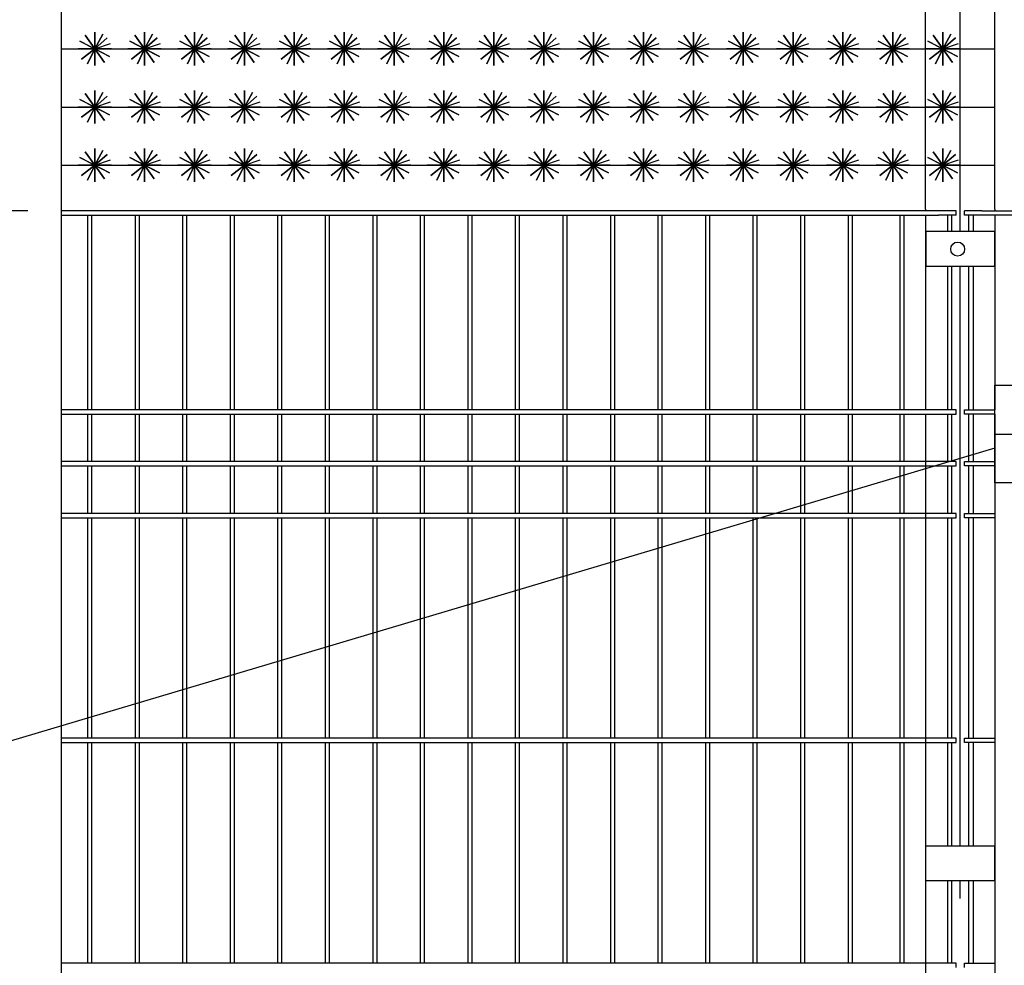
# Model space of a CAD drawing. Header units: inches. Extents: x 6778 to 7415, y 45 to 1090.
# Tile 6 of 41: x 6919 to 6951, y 339 to 370. Entities that reach past the tile are written whole.
import ezdxf

# ---------------------------------------------------------------- set-up
doc = ezdxf.new("R2010")
doc.units = ezdxf.units.IN
doc.header["$MEASUREMENT"] = 0
doc.linetypes.add('CENTER', pattern=[50.8, 31.75, -6.35, 6.35, -6.35])
doc.linetypes.add('K5LT_BASIC', pattern=[0])
doc.layers.add('Системный слой VIEW1', color=7, linetype='Continuous')
doc.styles.add('GOST', font='gost.shx', dxfattribs={"oblique": 15})
doc.styles.add('TIEMS', font='times.ttf')
doc.dimstyles.new('Copy of ISO-25', dxfattribs={"dimtxt": 3, "dimasz": 2.5, "dimexe": 1.25, "dimexo": 0.625, "dimtad": 1, "dimlfac": 100, "dimtxsty": 'GOST', "dimblk": 'ARCHTICK', "dimcen": 2.5, "dimadec": 0, "dimazin": 0, "dimtfac": 1, "dimtmove": 0, "dimatfit": 3, "dimldrblk": 'ARCHTICK', "dimfxl": 1, "dimarcsym": 0})

# ---------------------------------------------------------------- blocks, each defined once
blk = doc.blocks.new('_ArchTick')
at = {"color": 0, "linetype": 'ByBlock', "const_width": 0.15}
blk.add_lwpolyline([(-0.5, -0.5), (0.5, 0.5)], dxfattribs=at)
blk = doc.blocks.new('*D294')
at = {"color": 0, "lineweight": -2, "transparency": 16777216}
for p, q in [((6919.597, 363.395), (6915.303, 363.395)), ((6916.553, 279.059), (6916.553, 363.395)), ((6920.037, 279.059), (6915.303, 279.059))]:
    blk.add_line(p, q, dxfattribs=at)
at = {"layer": 'Defpoints', "color": 0, "transparency": 16777216}
for p in [(6916.553, 363.395), (6920.222, 363.395), (6920.662, 279.059)]:
    blk.add_point(p, dxfattribs=at)
at = {"color": 0, "lineweight": -2, "transparency": 16777216, "xscale": 2.5, "yscale": 2.5, "zscale": 2.5}
for p, rotation in [((6916.553, 363.395), 90), ((6916.553, 279.059), 270)]:
    blk.add_blockref('_ArchTick', p, dxfattribs=dict(at, rotation=rotation))
at = {"color": 0, "transparency": 16777216, "insert": (6914.402, 321.227), "char_height": 3, "attachment_point": 5, "rotation": 90, "style": 'TIEMS'}
blk.add_mtext('2000', dxfattribs=at)

msp = doc.modelspace()

# ---------------------------------------------------------------- linework, layer by layer
at = {"color": 3}
msp.add_line((6920.69, 323.377), (6920.69, 373.027), dxfattribs=at)
at = {"color": 2, "linetype": 'CENTER'}
for p, q in [((6949.809, 362.727), (6949.809, 363.472)), ((6949.809, 342.827), (6949.809, 361.607)), ((6949.809, 303.027), (6949.809, 341.707))]:
    msp.add_line(p, q, dxfattribs=at)
at = {"linetype": 'ByBlock'}
for points in [[(6949.808, 363.446), (6949.808, 375.489)], [(6949.673, 363.255), (6949.673, 363.395)], [(6949.945, 363.255), (6949.945, 363.395)], [(6950.928, 355.705), (6914.084, 344.757), (6908.808, 344.757)]]:
    msp.add_lwpolyline(points, dxfattribs=at)
at = {"color": 5, "lineweight": 30}
for points in [[(6948.688, 363.446), (6948.688, 373.229), (6950.928, 373.229)], [(6950.928, 363.446), (6950.928, 373.229)]]:
    msp.add_lwpolyline(points, dxfattribs=at)
for points in [[(6921.768, 368.642), (6922.175, 368.994), (6921.768, 368.642), (6921.455, 369.08), (6921.768, 368.642), (6921.343, 368.31), (6921.768, 368.642), (6922.081, 368.203), (6921.768, 368.642), (6922.307, 368.642), (6921.229, 368.642), (6921.768, 368.642), (6921.768, 368.103), (6921.768, 369.18), (6921.768, 368.642), (6922.247, 368.395), (6921.289, 368.888), (6921.768, 368.642), (6921.537, 368.155), (6921.768, 368.642), (6922.025, 369.115), (6921.768, 368.642), (6922.278, 368.814)], [(6923.384, 368.642), (6923.792, 368.994), (6923.384, 368.642), (6923.071, 369.08), (6923.384, 368.642), (6922.959, 368.31), (6923.384, 368.642), (6923.697, 368.203), (6923.384, 368.642), (6923.923, 368.642), (6922.845, 368.642), (6923.384, 368.642), (6923.384, 368.103), (6923.384, 369.18), (6923.384, 368.642), (6923.863, 368.395), (6922.905, 368.888), (6923.384, 368.642), (6923.154, 368.155), (6923.384, 368.642), (6923.641, 369.115), (6923.384, 368.642), (6923.895, 368.814)], [(6925, 368.642), (6925.408, 368.994), (6925, 368.642), (6924.687, 369.08), (6925, 368.642), (6924.576, 368.31), (6925, 368.642), (6925.313, 368.203), (6925, 368.642), (6925.539, 368.642), (6924.462, 368.642), (6925, 368.642), (6925, 368.103), (6925, 369.18), (6925, 368.642), (6925.479, 368.395), (6924.521, 368.888), (6925, 368.642), (6924.77, 368.155), (6925, 368.642), (6925.258, 369.115), (6925, 368.642), (6925.511, 368.814)], [(6926.616, 368.642), (6927.024, 368.994), (6926.616, 368.642), (6926.303, 369.08), (6926.616, 368.642), (6926.192, 368.31), (6926.616, 368.642), (6926.93, 368.203), (6926.616, 368.642), (6927.155, 368.642), (6926.078, 368.642), (6926.616, 368.642), (6926.616, 368.103), (6926.616, 369.18), (6926.616, 368.642), (6927.095, 368.395), (6926.138, 368.888), (6926.616, 368.642), (6926.386, 368.155), (6926.616, 368.642), (6926.874, 369.115), (6926.616, 368.642), (6927.127, 368.814)], [(6928.233, 368.642), (6928.64, 368.994), (6928.233, 368.642), (6927.919, 369.08), (6928.233, 368.642), (6927.808, 368.31), (6928.233, 368.642), (6928.546, 368.203), (6928.233, 368.642), (6928.771, 368.642), (6927.694, 368.642), (6928.233, 368.642), (6928.233, 368.103), (6928.233, 369.18), (6928.233, 368.642), (6928.711, 368.395), (6927.754, 368.888), (6928.233, 368.642), (6928.002, 368.155), (6928.233, 368.642), (6928.49, 369.115), (6928.233, 368.642), (6928.743, 368.814)], [(6929.849, 368.642), (6930.256, 368.994), (6929.849, 368.642), (6929.536, 369.08), (6929.849, 368.642), (6929.424, 368.31), (6929.849, 368.642), (6930.162, 368.203), (6929.849, 368.642), (6930.387, 368.642), (6929.31, 368.642), (6929.849, 368.642), (6929.849, 368.103), (6929.849, 369.18), (6929.849, 368.642), (6930.328, 368.395), (6929.37, 368.888), (6929.849, 368.642), (6929.618, 368.155), (6929.849, 368.642), (6930.106, 369.115), (6929.849, 368.642), (6930.359, 368.814)], [(6931.465, 368.642), (6931.872, 368.994), (6931.465, 368.642), (6931.152, 369.08), (6931.465, 368.642), (6931.04, 368.31), (6931.465, 368.642), (6931.778, 368.203), (6931.465, 368.642), (6932.004, 368.642), (6930.926, 368.642), (6931.465, 368.642), (6931.465, 368.103), (6931.465, 369.18), (6931.465, 368.642), (6931.944, 368.395), (6930.986, 368.888), (6931.465, 368.642), (6931.234, 368.155), (6931.465, 368.642), (6931.722, 369.115), (6931.465, 368.642), (6931.975, 368.814)], [(6933.081, 368.642), (6933.489, 368.994), (6933.081, 368.642), (6932.768, 369.08), (6933.081, 368.642), (6932.656, 368.31), (6933.081, 368.642), (6933.394, 368.203), (6933.081, 368.642), (6933.62, 368.642), (6932.542, 368.642), (6933.081, 368.642), (6933.081, 368.103), (6933.081, 369.18), (6933.081, 368.642), (6933.56, 368.395), (6932.602, 368.888), (6933.081, 368.642), (6932.851, 368.155), (6933.081, 368.642), (6933.338, 369.115), (6933.081, 368.642), (6933.592, 368.814)], [(6934.697, 368.642), (6935.105, 368.994), (6934.697, 368.642), (6934.384, 369.08), (6934.697, 368.642), (6934.273, 368.31), (6934.697, 368.642), (6935.01, 368.203), (6934.697, 368.642), (6935.236, 368.642), (6934.159, 368.642), (6934.697, 368.642), (6934.697, 368.103), (6934.697, 369.18), (6934.697, 368.642), (6935.176, 368.395), (6934.218, 368.888), (6934.697, 368.642), (6934.467, 368.155), (6934.697, 368.642), (6934.955, 369.115), (6934.697, 368.642), (6935.208, 368.814)], [(6936.313, 368.642), (6936.721, 368.994), (6936.313, 368.642), (6936, 369.08), (6936.313, 368.642), (6935.889, 368.31), (6936.313, 368.642), (6936.627, 368.203), (6936.313, 368.642), (6936.852, 368.642), (6935.775, 368.642), (6936.313, 368.642), (6936.313, 368.103), (6936.313, 369.18), (6936.313, 368.642), (6936.792, 368.395), (6935.835, 368.888), (6936.313, 368.642), (6936.083, 368.155), (6936.313, 368.642), (6936.571, 369.115), (6936.313, 368.642), (6936.824, 368.814)], [(6937.93, 368.642), (6938.337, 368.994), (6937.93, 368.642), (6937.616, 369.08), (6937.93, 368.642), (6937.505, 368.31), (6937.93, 368.642), (6938.243, 368.203), (6937.93, 368.642), (6938.468, 368.642), (6937.391, 368.642), (6937.93, 368.642), (6937.93, 368.103), (6937.93, 369.18), (6937.93, 368.642), (6938.408, 368.395), (6937.451, 368.888), (6937.93, 368.642), (6937.699, 368.155), (6937.93, 368.642), (6938.187, 369.115), (6937.93, 368.642), (6938.44, 368.814)], [(6939.546, 368.642), (6939.953, 368.994), (6939.546, 368.642), (6939.233, 369.08), (6939.546, 368.642), (6939.121, 368.31), (6939.546, 368.642), (6939.859, 368.203), (6939.546, 368.642), (6940.084, 368.642), (6939.007, 368.642), (6939.546, 368.642), (6939.546, 368.103), (6939.546, 369.18), (6939.546, 368.642), (6940.025, 368.395), (6939.067, 368.888), (6939.546, 368.642), (6939.315, 368.155), (6939.546, 368.642), (6939.803, 369.115), (6939.546, 368.642), (6940.056, 368.814)], [(6941.162, 368.642), (6941.569, 368.994), (6941.162, 368.642), (6940.849, 369.08), (6941.162, 368.642), (6940.737, 368.31), (6941.162, 368.642), (6941.475, 368.203), (6941.162, 368.642), (6941.701, 368.642), (6940.623, 368.642), (6941.162, 368.642), (6941.162, 368.103), (6941.162, 369.18), (6941.162, 368.642), (6941.641, 368.395), (6940.683, 368.888), (6941.162, 368.642), (6940.931, 368.155), (6941.162, 368.642), (6941.419, 369.115), (6941.162, 368.642), (6941.672, 368.814)], [(6942.778, 368.642), (6943.186, 368.994), (6942.778, 368.642), (6942.465, 369.08), (6942.778, 368.642), (6942.353, 368.31), (6942.778, 368.642), (6943.091, 368.203), (6942.778, 368.642), (6943.317, 368.642), (6942.239, 368.642), (6942.778, 368.642), (6942.778, 368.103), (6942.778, 369.18), (6942.778, 368.642), (6943.257, 368.395), (6942.299, 368.888), (6942.778, 368.642), (6942.548, 368.155), (6942.778, 368.642), (6943.035, 369.115), (6942.778, 368.642), (6943.289, 368.814)], [(6944.394, 368.642), (6944.802, 368.994), (6944.394, 368.642), (6944.081, 369.08), (6944.394, 368.642), (6943.97, 368.31), (6944.394, 368.642), (6944.707, 368.203), (6944.394, 368.642), (6944.933, 368.642), (6943.856, 368.642), (6944.394, 368.642), (6944.394, 368.103), (6944.394, 369.18), (6944.394, 368.642), (6944.873, 368.395), (6943.915, 368.888), (6944.394, 368.642), (6944.164, 368.155), (6944.394, 368.642), (6944.652, 369.115), (6944.394, 368.642), (6944.905, 368.814)], [(6946.01, 368.642), (6946.418, 368.994), (6946.01, 368.642), (6945.697, 369.08), (6946.01, 368.642), (6945.586, 368.31), (6946.01, 368.642), (6946.324, 368.203), (6946.01, 368.642), (6946.549, 368.642), (6945.472, 368.642), (6946.01, 368.642), (6946.01, 368.103), (6946.01, 369.18), (6946.01, 368.642), (6946.489, 368.395), (6945.532, 368.888), (6946.01, 368.642), (6945.78, 368.155), (6946.01, 368.642), (6946.268, 369.115), (6946.01, 368.642), (6946.521, 368.814)], [(6947.627, 368.642), (6948.034, 368.994), (6947.627, 368.642), (6947.314, 369.08), (6947.627, 368.642), (6947.202, 368.31), (6947.627, 368.642), (6947.94, 368.203), (6947.627, 368.642), (6948.165, 368.642), (6947.088, 368.642), (6947.627, 368.642), (6947.627, 368.103), (6947.627, 369.18), (6947.627, 368.642), (6948.105, 368.395), (6947.148, 368.888), (6947.627, 368.642), (6947.396, 368.155), (6947.627, 368.642), (6947.884, 369.115), (6947.627, 368.642), (6948.137, 368.814)], [(6949.243, 368.642), (6949.65, 368.994), (6949.243, 368.642), (6948.93, 369.08), (6949.243, 368.642), (6948.818, 368.31), (6949.243, 368.642), (6949.556, 368.203), (6949.243, 368.642), (6949.782, 368.642), (6948.704, 368.642), (6949.243, 368.642), (6949.243, 368.103), (6949.243, 369.18), (6949.243, 368.642), (6949.722, 368.395), (6948.764, 368.888), (6949.243, 368.642), (6949.012, 368.155), (6949.243, 368.642), (6949.5, 369.115), (6949.243, 368.642), (6949.753, 368.814)], [(6920.69, 368.642), (6950.928, 368.642)], [(6921.768, 366.756), (6922.175, 367.109), (6921.768, 366.756), (6921.455, 367.195), (6921.768, 366.756), (6921.343, 366.425), (6921.768, 366.756), (6922.081, 366.318), (6921.768, 366.756), (6922.307, 366.756), (6921.229, 366.756), (6921.768, 366.756), (6921.768, 366.218), (6921.768, 367.295), (6921.768, 366.756), (6922.247, 366.509), (6921.289, 367.003), (6921.768, 366.756), (6921.537, 366.269), (6921.768, 366.756), (6922.025, 367.23), (6921.768, 366.756), (6922.278, 366.928)], [(6923.384, 366.756), (6923.792, 367.109), (6923.384, 366.756), (6923.071, 367.195), (6923.384, 366.756), (6922.959, 366.425), (6923.384, 366.756), (6923.697, 366.318), (6923.384, 366.756), (6923.923, 366.756), (6922.845, 366.756), (6923.384, 366.756), (6923.384, 366.218), (6923.384, 367.295), (6923.384, 366.756), (6923.863, 366.509), (6922.905, 367.003), (6923.384, 366.756), (6923.154, 366.269), (6923.384, 366.756), (6923.641, 367.23), (6923.384, 366.756), (6923.895, 366.928)], [(6925, 366.756), (6925.408, 367.109), (6925, 366.756), (6924.687, 367.195), (6925, 366.756), (6924.576, 366.425), (6925, 366.756), (6925.313, 366.318), (6925, 366.756), (6925.539, 366.756), (6924.462, 366.756), (6925, 366.756), (6925, 366.218), (6925, 367.295), (6925, 366.756), (6925.479, 366.509), (6924.521, 367.003), (6925, 366.756), (6924.77, 366.269), (6925, 366.756), (6925.258, 367.23), (6925, 366.756), (6925.511, 366.928)], [(6926.616, 366.756), (6927.024, 367.109), (6926.616, 366.756), (6926.303, 367.195), (6926.616, 366.756), (6926.192, 366.425), (6926.616, 366.756), (6926.93, 366.318), (6926.616, 366.756), (6927.155, 366.756), (6926.078, 366.756), (6926.616, 366.756), (6926.616, 366.218), (6926.616, 367.295), (6926.616, 366.756), (6927.095, 366.509), (6926.138, 367.003), (6926.616, 366.756), (6926.386, 366.269), (6926.616, 366.756), (6926.874, 367.23), (6926.616, 366.756), (6927.127, 366.928)], [(6928.233, 366.756), (6928.64, 367.109), (6928.233, 366.756), (6927.919, 367.195), (6928.233, 366.756), (6927.808, 366.425), (6928.233, 366.756), (6928.546, 366.318), (6928.233, 366.756), (6928.771, 366.756), (6927.694, 366.756), (6928.233, 366.756), (6928.233, 366.218), (6928.233, 367.295), (6928.233, 366.756), (6928.711, 366.509), (6927.754, 367.003), (6928.233, 366.756), (6928.002, 366.269), (6928.233, 366.756), (6928.49, 367.23), (6928.233, 366.756), (6928.743, 366.928)], [(6929.849, 366.756), (6930.256, 367.109), (6929.849, 366.756), (6929.536, 367.195), (6929.849, 366.756), (6929.424, 366.425), (6929.849, 366.756), (6930.162, 366.318), (6929.849, 366.756), (6930.387, 366.756), (6929.31, 366.756), (6929.849, 366.756), (6929.849, 366.218), (6929.849, 367.295), (6929.849, 366.756), (6930.328, 366.509), (6929.37, 367.003), (6929.849, 366.756), (6929.618, 366.269), (6929.849, 366.756), (6930.106, 367.23), (6929.849, 366.756), (6930.359, 366.928)], [(6931.465, 366.756), (6931.872, 367.109), (6931.465, 366.756), (6931.152, 367.195), (6931.465, 366.756), (6931.04, 366.425), (6931.465, 366.756), (6931.778, 366.318), (6931.465, 366.756), (6932.004, 366.756), (6930.926, 366.756), (6931.465, 366.756), (6931.465, 366.218), (6931.465, 367.295), (6931.465, 366.756), (6931.944, 366.509), (6930.986, 367.003), (6931.465, 366.756), (6931.234, 366.269), (6931.465, 366.756), (6931.722, 367.23), (6931.465, 366.756), (6931.975, 366.928)], [(6933.081, 366.756), (6933.489, 367.109), (6933.081, 366.756), (6932.768, 367.195), (6933.081, 366.756), (6932.656, 366.425), (6933.081, 366.756), (6933.394, 366.318), (6933.081, 366.756), (6933.62, 366.756), (6932.542, 366.756), (6933.081, 366.756), (6933.081, 366.218), (6933.081, 367.295), (6933.081, 366.756), (6933.56, 366.509), (6932.602, 367.003), (6933.081, 366.756), (6932.851, 366.269), (6933.081, 366.756), (6933.338, 367.23), (6933.081, 366.756), (6933.592, 366.928)], [(6934.697, 366.756), (6935.105, 367.109), (6934.697, 366.756), (6934.384, 367.195), (6934.697, 366.756), (6934.273, 366.425), (6934.697, 366.756), (6935.01, 366.318), (6934.697, 366.756), (6935.236, 366.756), (6934.159, 366.756), (6934.697, 366.756), (6934.697, 366.218), (6934.697, 367.295), (6934.697, 366.756), (6935.176, 366.509), (6934.218, 367.003), (6934.697, 366.756), (6934.467, 366.269), (6934.697, 366.756), (6934.955, 367.23), (6934.697, 366.756), (6935.208, 366.928)], [(6936.313, 366.756), (6936.721, 367.109), (6936.313, 366.756), (6936, 367.195), (6936.313, 366.756), (6935.889, 366.425), (6936.313, 366.756), (6936.627, 366.318), (6936.313, 366.756), (6936.852, 366.756), (6935.775, 366.756), (6936.313, 366.756), (6936.313, 366.218), (6936.313, 367.295), (6936.313, 366.756), (6936.792, 366.509), (6935.835, 367.003), (6936.313, 366.756), (6936.083, 366.269), (6936.313, 366.756), (6936.571, 367.23), (6936.313, 366.756), (6936.824, 366.928)], [(6937.93, 366.756), (6938.337, 367.109), (6937.93, 366.756), (6937.616, 367.195), (6937.93, 366.756), (6937.505, 366.425), (6937.93, 366.756), (6938.243, 366.318), (6937.93, 366.756), (6938.468, 366.756), (6937.391, 366.756), (6937.93, 366.756), (6937.93, 366.218), (6937.93, 367.295), (6937.93, 366.756), (6938.408, 366.509), (6937.451, 367.003), (6937.93, 366.756), (6937.699, 366.269), (6937.93, 366.756), (6938.187, 367.23), (6937.93, 366.756), (6938.44, 366.928)], [(6939.546, 366.756), (6939.953, 367.109), (6939.546, 366.756), (6939.233, 367.195), (6939.546, 366.756), (6939.121, 366.425), (6939.546, 366.756), (6939.859, 366.318), (6939.546, 366.756), (6940.084, 366.756), (6939.007, 366.756), (6939.546, 366.756), (6939.546, 366.218), (6939.546, 367.295), (6939.546, 366.756), (6940.025, 366.509), (6939.067, 367.003), (6939.546, 366.756), (6939.315, 366.269), (6939.546, 366.756), (6939.803, 367.23), (6939.546, 366.756), (6940.056, 366.928)], [(6941.162, 366.756), (6941.569, 367.109), (6941.162, 366.756), (6940.849, 367.195), (6941.162, 366.756), (6940.737, 366.425), (6941.162, 366.756), (6941.475, 366.318), (6941.162, 366.756), (6941.701, 366.756), (6940.623, 366.756), (6941.162, 366.756), (6941.162, 366.218), (6941.162, 367.295), (6941.162, 366.756), (6941.641, 366.509), (6940.683, 367.003), (6941.162, 366.756), (6940.931, 366.269), (6941.162, 366.756), (6941.419, 367.23), (6941.162, 366.756), (6941.672, 366.928)], [(6942.778, 366.756), (6943.186, 367.109), (6942.778, 366.756), (6942.465, 367.195), (6942.778, 366.756), (6942.353, 366.425), (6942.778, 366.756), (6943.091, 366.318), (6942.778, 366.756), (6943.317, 366.756), (6942.239, 366.756), (6942.778, 366.756), (6942.778, 366.218), (6942.778, 367.295), (6942.778, 366.756), (6943.257, 366.509), (6942.299, 367.003), (6942.778, 366.756), (6942.548, 366.269), (6942.778, 366.756), (6943.035, 367.23), (6942.778, 366.756), (6943.289, 366.928)], [(6944.394, 366.756), (6944.802, 367.109), (6944.394, 366.756), (6944.081, 367.195), (6944.394, 366.756), (6943.97, 366.425), (6944.394, 366.756), (6944.707, 366.318), (6944.394, 366.756), (6944.933, 366.756), (6943.856, 366.756), (6944.394, 366.756), (6944.394, 366.218), (6944.394, 367.295), (6944.394, 366.756), (6944.873, 366.509), (6943.915, 367.003), (6944.394, 366.756), (6944.164, 366.269), (6944.394, 366.756), (6944.652, 367.23), (6944.394, 366.756), (6944.905, 366.928)], [(6946.01, 366.756), (6946.418, 367.109), (6946.01, 366.756), (6945.697, 367.195), (6946.01, 366.756), (6945.586, 366.425), (6946.01, 366.756), (6946.324, 366.318), (6946.01, 366.756), (6946.549, 366.756), (6945.472, 366.756), (6946.01, 366.756), (6946.01, 366.218), (6946.01, 367.295), (6946.01, 366.756), (6946.489, 366.509), (6945.532, 367.003), (6946.01, 366.756), (6945.78, 366.269), (6946.01, 366.756), (6946.268, 367.23), (6946.01, 366.756), (6946.521, 366.928)], [(6947.627, 366.756), (6948.034, 367.109), (6947.627, 366.756), (6947.314, 367.195), (6947.627, 366.756), (6947.202, 366.425), (6947.627, 366.756), (6947.94, 366.318), (6947.627, 366.756), (6948.165, 366.756), (6947.088, 366.756), (6947.627, 366.756), (6947.627, 366.218), (6947.627, 367.295), (6947.627, 366.756), (6948.105, 366.509), (6947.148, 367.003), (6947.627, 366.756), (6947.396, 366.269), (6947.627, 366.756), (6947.884, 367.23), (6947.627, 366.756), (6948.137, 366.928)], [(6949.243, 366.756), (6949.65, 367.109), (6949.243, 366.756), (6948.93, 367.195), (6949.243, 366.756), (6948.818, 366.425), (6949.243, 366.756), (6949.556, 366.318), (6949.243, 366.756), (6949.782, 366.756), (6948.704, 366.756), (6949.243, 366.756), (6949.243, 366.218), (6949.243, 367.295), (6949.243, 366.756), (6949.722, 366.509), (6948.764, 367.003), (6949.243, 366.756), (6949.012, 366.269), (6949.243, 366.756), (6949.5, 367.23), (6949.243, 366.756), (6949.753, 366.928)], [(6920.69, 366.756), (6950.928, 366.756)], [(6921.768, 364.871), (6922.175, 365.223), (6921.768, 364.871), (6921.455, 365.309), (6921.768, 364.871), (6921.343, 364.539), (6921.768, 364.871), (6922.081, 364.432), (6921.768, 364.871), (6922.307, 364.871), (6921.229, 364.871), (6921.768, 364.871), (6921.768, 364.332), (6921.768, 365.41), (6921.768, 364.871), (6922.247, 364.624), (6921.289, 365.118), (6921.768, 364.871), (6921.537, 364.384), (6921.768, 364.871), (6922.025, 365.344), (6921.768, 364.871), (6922.278, 365.043)], [(6923.384, 364.871), (6923.792, 365.223), (6923.384, 364.871), (6923.071, 365.309), (6923.384, 364.871), (6922.959, 364.539), (6923.384, 364.871), (6923.697, 364.432), (6923.384, 364.871), (6923.923, 364.871), (6922.845, 364.871), (6923.384, 364.871), (6923.384, 364.332), (6923.384, 365.41), (6923.384, 364.871), (6923.863, 364.624), (6922.905, 365.118), (6923.384, 364.871), (6923.154, 364.384), (6923.384, 364.871), (6923.641, 365.344), (6923.384, 364.871), (6923.895, 365.043)], [(6925, 364.871), (6925.408, 365.223), (6925, 364.871), (6924.687, 365.309), (6925, 364.871), (6924.576, 364.539), (6925, 364.871), (6925.313, 364.432), (6925, 364.871), (6925.539, 364.871), (6924.462, 364.871), (6925, 364.871), (6925, 364.332), (6925, 365.41), (6925, 364.871), (6925.479, 364.624), (6924.521, 365.118), (6925, 364.871), (6924.77, 364.384), (6925, 364.871), (6925.258, 365.344), (6925, 364.871), (6925.511, 365.043)], [(6926.616, 364.871), (6927.024, 365.223), (6926.616, 364.871), (6926.303, 365.309), (6926.616, 364.871), (6926.192, 364.539), (6926.616, 364.871), (6926.93, 364.432), (6926.616, 364.871), (6927.155, 364.871), (6926.078, 364.871), (6926.616, 364.871), (6926.616, 364.332), (6926.616, 365.41), (6926.616, 364.871), (6927.095, 364.624), (6926.138, 365.118), (6926.616, 364.871), (6926.386, 364.384), (6926.616, 364.871), (6926.874, 365.344), (6926.616, 364.871), (6927.127, 365.043)], [(6928.233, 364.871), (6928.64, 365.223), (6928.233, 364.871), (6927.919, 365.309), (6928.233, 364.871), (6927.808, 364.539), (6928.233, 364.871), (6928.546, 364.432), (6928.233, 364.871), (6928.771, 364.871), (6927.694, 364.871), (6928.233, 364.871), (6928.233, 364.332), (6928.233, 365.41), (6928.233, 364.871), (6928.711, 364.624), (6927.754, 365.118), (6928.233, 364.871), (6928.002, 364.384), (6928.233, 364.871), (6928.49, 365.344), (6928.233, 364.871), (6928.743, 365.043)], [(6929.849, 364.871), (6930.256, 365.223), (6929.849, 364.871), (6929.536, 365.309), (6929.849, 364.871), (6929.424, 364.539), (6929.849, 364.871), (6930.162, 364.432), (6929.849, 364.871), (6930.387, 364.871), (6929.31, 364.871), (6929.849, 364.871), (6929.849, 364.332), (6929.849, 365.41), (6929.849, 364.871), (6930.328, 364.624), (6929.37, 365.118), (6929.849, 364.871), (6929.618, 364.384), (6929.849, 364.871), (6930.106, 365.344), (6929.849, 364.871), (6930.359, 365.043)], [(6931.465, 364.871), (6931.872, 365.223), (6931.465, 364.871), (6931.152, 365.309), (6931.465, 364.871), (6931.04, 364.539), (6931.465, 364.871), (6931.778, 364.432), (6931.465, 364.871), (6932.004, 364.871), (6930.926, 364.871), (6931.465, 364.871), (6931.465, 364.332), (6931.465, 365.41), (6931.465, 364.871), (6931.944, 364.624), (6930.986, 365.118), (6931.465, 364.871), (6931.234, 364.384), (6931.465, 364.871), (6931.722, 365.344), (6931.465, 364.871), (6931.975, 365.043)], [(6933.081, 364.871), (6933.489, 365.223), (6933.081, 364.871), (6932.768, 365.309), (6933.081, 364.871), (6932.656, 364.539), (6933.081, 364.871), (6933.394, 364.432), (6933.081, 364.871), (6933.62, 364.871), (6932.542, 364.871), (6933.081, 364.871), (6933.081, 364.332), (6933.081, 365.41), (6933.081, 364.871), (6933.56, 364.624), (6932.602, 365.118), (6933.081, 364.871), (6932.851, 364.384), (6933.081, 364.871), (6933.338, 365.344), (6933.081, 364.871), (6933.592, 365.043)], [(6934.697, 364.871), (6935.105, 365.223), (6934.697, 364.871), (6934.384, 365.309), (6934.697, 364.871), (6934.273, 364.539), (6934.697, 364.871), (6935.01, 364.432), (6934.697, 364.871), (6935.236, 364.871), (6934.159, 364.871), (6934.697, 364.871), (6934.697, 364.332), (6934.697, 365.41), (6934.697, 364.871), (6935.176, 364.624), (6934.218, 365.118), (6934.697, 364.871), (6934.467, 364.384), (6934.697, 364.871), (6934.955, 365.344), (6934.697, 364.871), (6935.208, 365.043)], [(6936.313, 364.871), (6936.721, 365.223), (6936.313, 364.871), (6936, 365.309), (6936.313, 364.871), (6935.889, 364.539), (6936.313, 364.871), (6936.627, 364.432), (6936.313, 364.871), (6936.852, 364.871), (6935.775, 364.871), (6936.313, 364.871), (6936.313, 364.332), (6936.313, 365.41), (6936.313, 364.871), (6936.792, 364.624), (6935.835, 365.118), (6936.313, 364.871), (6936.083, 364.384), (6936.313, 364.871), (6936.571, 365.344), (6936.313, 364.871), (6936.824, 365.043)], [(6937.93, 364.871), (6938.337, 365.223), (6937.93, 364.871), (6937.616, 365.309), (6937.93, 364.871), (6937.505, 364.539), (6937.93, 364.871), (6938.243, 364.432), (6937.93, 364.871), (6938.468, 364.871), (6937.391, 364.871), (6937.93, 364.871), (6937.93, 364.332), (6937.93, 365.41), (6937.93, 364.871), (6938.408, 364.624), (6937.451, 365.118), (6937.93, 364.871), (6937.699, 364.384), (6937.93, 364.871), (6938.187, 365.344), (6937.93, 364.871), (6938.44, 365.043)], [(6939.546, 364.871), (6939.953, 365.223), (6939.546, 364.871), (6939.233, 365.309), (6939.546, 364.871), (6939.121, 364.539), (6939.546, 364.871), (6939.859, 364.432), (6939.546, 364.871), (6940.084, 364.871), (6939.007, 364.871), (6939.546, 364.871), (6939.546, 364.332), (6939.546, 365.41), (6939.546, 364.871), (6940.025, 364.624), (6939.067, 365.118), (6939.546, 364.871), (6939.315, 364.384), (6939.546, 364.871), (6939.803, 365.344), (6939.546, 364.871), (6940.056, 365.043)], [(6941.162, 364.871), (6941.569, 365.223), (6941.162, 364.871), (6940.849, 365.309), (6941.162, 364.871), (6940.737, 364.539), (6941.162, 364.871), (6941.475, 364.432), (6941.162, 364.871), (6941.701, 364.871), (6940.623, 364.871), (6941.162, 364.871), (6941.162, 364.332), (6941.162, 365.41), (6941.162, 364.871), (6941.641, 364.624), (6940.683, 365.118), (6941.162, 364.871), (6940.931, 364.384), (6941.162, 364.871), (6941.419, 365.344), (6941.162, 364.871), (6941.672, 365.043)], [(6942.778, 364.871), (6943.186, 365.223), (6942.778, 364.871), (6942.465, 365.309), (6942.778, 364.871), (6942.353, 364.539), (6942.778, 364.871), (6943.091, 364.432), (6942.778, 364.871), (6943.317, 364.871), (6942.239, 364.871), (6942.778, 364.871), (6942.778, 364.332), (6942.778, 365.41), (6942.778, 364.871), (6943.257, 364.624), (6942.299, 365.118), (6942.778, 364.871), (6942.548, 364.384), (6942.778, 364.871), (6943.035, 365.344), (6942.778, 364.871), (6943.289, 365.043)], [(6944.394, 364.871), (6944.802, 365.223), (6944.394, 364.871), (6944.081, 365.309), (6944.394, 364.871), (6943.97, 364.539), (6944.394, 364.871), (6944.707, 364.432), (6944.394, 364.871), (6944.933, 364.871), (6943.856, 364.871), (6944.394, 364.871), (6944.394, 364.332), (6944.394, 365.41), (6944.394, 364.871), (6944.873, 364.624), (6943.915, 365.118), (6944.394, 364.871), (6944.164, 364.384), (6944.394, 364.871), (6944.652, 365.344), (6944.394, 364.871), (6944.905, 365.043)], [(6946.01, 364.871), (6946.418, 365.223), (6946.01, 364.871), (6945.697, 365.309), (6946.01, 364.871), (6945.586, 364.539), (6946.01, 364.871), (6946.324, 364.432), (6946.01, 364.871), (6946.549, 364.871), (6945.472, 364.871), (6946.01, 364.871), (6946.01, 364.332), (6946.01, 365.41), (6946.01, 364.871), (6946.489, 364.624), (6945.532, 365.118), (6946.01, 364.871), (6945.78, 364.384), (6946.01, 364.871), (6946.268, 365.344), (6946.01, 364.871), (6946.521, 365.043)], [(6947.627, 364.871), (6948.034, 365.223), (6947.627, 364.871), (6947.314, 365.309), (6947.627, 364.871), (6947.202, 364.539), (6947.627, 364.871), (6947.94, 364.432), (6947.627, 364.871), (6948.165, 364.871), (6947.088, 364.871), (6947.627, 364.871), (6947.627, 364.332), (6947.627, 365.41), (6947.627, 364.871), (6948.105, 364.624), (6947.148, 365.118), (6947.627, 364.871), (6947.396, 364.384), (6947.627, 364.871), (6947.884, 365.344), (6947.627, 364.871), (6948.137, 365.043)], [(6949.243, 364.871), (6949.65, 365.223), (6949.243, 364.871), (6948.93, 365.309), (6949.243, 364.871), (6948.818, 364.539), (6949.243, 364.871), (6949.556, 364.432), (6949.243, 364.871), (6949.782, 364.871), (6948.704, 364.871), (6949.243, 364.871), (6949.243, 364.332), (6949.243, 365.41), (6949.243, 364.871), (6949.722, 364.624), (6948.764, 365.118), (6949.243, 364.871), (6949.012, 364.384), (6949.243, 364.871), (6949.5, 365.344), (6949.243, 364.871), (6949.753, 365.043)], [(6920.69, 364.871), (6950.928, 364.871)]]:
    msp.add_lwpolyline(points)
at = {"color": 188}
for points in [[(6949.673, 363.395), (6949.109, 363.395)], [(6950.509, 363.395), (6949.945, 363.395)], [(6949.673, 363.255), (6949.109, 363.255)], [(7036.31, 363.255), (6949.945, 363.255)]]:
    msp.add_lwpolyline(points, dxfattribs=at)
at = {"linetype": 'ByBlock', "lineweight": 30}
msp.add_lwpolyline([(6950.928, 357.747), (6951.544, 357.747), (6951.544, 354.587), (6950.928, 354.587)], close=True, dxfattribs=at)
msp.add_lwpolyline([(6950.928, 356.167), (6951.544, 356.167)], dxfattribs=at)
at = {"linetype": 'ByBlock'}
msp.add_circle((6949.725, 362.157), 0.226, dxfattribs=at)
at = {"layer": 'Системный слой VIEW1', "linetype": 'K5LT_BASIC'}
for p, q in [((6949.109, 363.395), (6920.69, 363.395)), ((6920.69, 363.255), (6949.109, 363.255)), ((6921.533, 363.255), (6921.533, 356.955)), ((6921.673, 356.955), (6921.673, 363.255)), ((6923.073, 363.255), (6923.073, 356.955)), ((6923.213, 356.955), (6923.213, 363.255)), ((6924.613, 363.255), (6924.613, 356.955)), ((6924.753, 356.955), (6924.753, 363.255)), ((6926.153, 363.255), (6926.153, 356.955)), ((6926.293, 356.955), (6926.293, 363.255)), ((6927.693, 363.255), (6927.693, 356.955)), ((6927.833, 356.955), (6927.833, 363.255)), ((6929.233, 363.255), (6929.233, 356.955)), ((6929.373, 356.955), (6929.373, 363.255)), ((6930.773, 363.255), (6930.773, 356.955)), ((6930.913, 356.955), (6930.913, 363.255)), ((6932.313, 363.255), (6932.313, 356.955)), ((6932.453, 356.955), (6932.453, 363.255)), ((6933.853, 363.255), (6933.853, 356.955)), ((6933.993, 356.955), (6933.993, 363.255)), ((6935.393, 363.255), (6935.393, 356.955)), ((6935.533, 356.955), (6935.533, 363.255)), ((6936.933, 363.255), (6936.933, 356.955)), ((6937.073, 356.955), (6937.073, 363.255)), ((6938.473, 363.255), (6938.473, 356.955)), ((6938.613, 356.955), (6938.613, 363.255)), ((6940.013, 363.255), (6940.013, 356.955)), ((6940.153, 356.955), (6940.153, 363.255)), ((6941.553, 363.255), (6941.553, 356.955)), ((6941.693, 356.955), (6941.693, 363.255)), ((6943.093, 363.255), (6943.093, 356.955)), ((6943.233, 356.955), (6943.233, 363.255)), ((6944.633, 363.255), (6944.633, 356.955)), ((6944.773, 356.955), (6944.773, 363.255)), ((6946.173, 363.255), (6946.173, 356.955)), ((6946.313, 356.955), (6946.313, 363.255)), ((6947.853, 363.255), (6947.853, 356.955)), ((6947.993, 356.955), (6947.993, 363.255)), ((6949.393, 363.255), (6949.393, 362.727)), ((6949.533, 362.727), (6949.533, 363.255)), ((6950.085, 362.727), (6950.085, 363.255)), ((6950.225, 363.255), (6950.225, 362.727)), ((6949.393, 361.607), (6949.393, 356.955)), ((6949.533, 356.955), (6949.533, 361.607)), ((6950.085, 356.955), (6950.085, 361.607)), ((6950.225, 361.607), (6950.225, 356.955)), ((6949.673, 356.955), (6920.69, 356.955)), ((6920.69, 356.815), (6949.673, 356.815)), ((6921.533, 356.815), (6921.533, 355.275)), ((6921.673, 355.275), (6921.673, 356.815)), ((6923.073, 356.815), (6923.073, 355.275)), ((6923.213, 355.275), (6923.213, 356.815)), ((6924.613, 356.815), (6924.613, 355.275)), ((6924.753, 355.275), (6924.753, 356.815)), ((6926.153, 356.815), (6926.153, 355.275)), ((6926.293, 355.275), (6926.293, 356.815)), ((6927.693, 356.815), (6927.693, 355.275)), ((6927.833, 355.275), (6927.833, 356.815)), ((6929.233, 356.815), (6929.233, 355.275)), ((6929.373, 355.275), (6929.373, 356.815)), ((6930.773, 356.815), (6930.773, 355.275)), ((6930.913, 355.275), (6930.913, 356.815)), ((6932.313, 356.815), (6932.313, 355.275)), ((6932.453, 355.275), (6932.453, 356.815)), ((6933.853, 356.815), (6933.853, 355.275)), ((6933.993, 355.275), (6933.993, 356.815)), ((6935.393, 356.815), (6935.393, 355.275)), ((6935.533, 355.275), (6935.533, 356.815)), ((6936.933, 356.815), (6936.933, 355.275)), ((6937.073, 355.275), (6937.073, 356.815)), ((6938.473, 356.815), (6938.473, 355.275)), ((6938.613, 355.275), (6938.613, 356.815)), ((6940.013, 356.815), (6940.013, 355.275)), ((6940.153, 355.275), (6940.153, 356.815)), ((6941.553, 356.815), (6941.553, 355.275)), ((6941.693, 355.275), (6941.693, 356.815)), ((6943.093, 356.815), (6943.093, 355.275)), ((6943.233, 355.275), (6943.233, 356.815)), ((6944.633, 356.815), (6944.633, 355.275)), ((6944.773, 355.275), (6944.773, 356.815)), ((6946.173, 356.815), (6946.173, 355.275)), ((6946.313, 355.275), (6946.313, 356.815)), ((6947.853, 356.815), (6947.853, 355.275)), ((6947.993, 355.275), (6947.993, 356.815)), ((6949.393, 356.815), (6949.393, 355.275)), ((6949.533, 355.275), (6949.533, 356.815)), ((6949.673, 356.815), (6949.673, 356.955)), ((6949.945, 356.815), (6949.945, 356.955)), ((6950.085, 355.275), (6950.085, 356.815)), ((6950.225, 356.815), (6950.225, 355.275)), ((6949.673, 355.275), (6920.69, 355.275)), ((6920.69, 355.135), (6949.673, 355.135)), ((6921.533, 355.135), (6921.533, 353.595)), ((6921.673, 353.595), (6921.673, 355.135)), ((6923.073, 355.135), (6923.073, 353.595)), ((6923.213, 353.595), (6923.213, 355.135)), ((6924.613, 355.135), (6924.613, 353.595)), ((6924.753, 353.595), (6924.753, 355.135)), ((6926.153, 355.135), (6926.153, 353.595)), ((6926.293, 353.595), (6926.293, 355.135)), ((6927.693, 355.135), (6927.693, 353.595)), ((6927.833, 353.595), (6927.833, 355.135)), ((6929.233, 355.135), (6929.233, 353.595)), ((6929.373, 353.595), (6929.373, 355.135)), ((6930.773, 355.135), (6930.773, 353.595)), ((6930.913, 353.595), (6930.913, 355.135)), ((6932.313, 355.135), (6932.313, 353.595)), ((6932.453, 353.595), (6932.453, 355.135)), ((6933.853, 355.135), (6933.853, 353.595)), ((6933.993, 353.595), (6933.993, 355.135)), ((6935.393, 355.135), (6935.393, 353.595)), ((6935.533, 353.595), (6935.533, 355.135)), ((6936.933, 355.135), (6936.933, 353.595)), ((6937.073, 353.595), (6937.073, 355.135)), ((6938.473, 355.135), (6938.473, 353.595)), ((6938.613, 353.595), (6938.613, 355.135)), ((6940.013, 355.135), (6940.013, 353.595)), ((6940.153, 353.595), (6940.153, 355.135)), ((6941.553, 355.135), (6941.553, 353.595)), ((6941.693, 353.595), (6941.693, 355.135)), ((6943.093, 355.135), (6943.093, 353.595)), ((6943.233, 353.595), (6943.233, 355.135)), ((6944.633, 355.135), (6944.633, 353.595)), ((6944.773, 353.595), (6944.773, 355.135)), ((6946.173, 355.135), (6946.173, 353.595)), ((6946.313, 353.595), (6946.313, 355.135)), ((6947.853, 355.135), (6947.853, 353.595)), ((6947.993, 353.595), (6947.993, 355.135)), ((6949.393, 355.135), (6949.393, 353.595)), ((6949.533, 353.595), (6949.533, 355.135)), ((6949.673, 355.135), (6949.673, 355.275)), ((6949.945, 355.135), (6949.945, 355.275)), ((6950.085, 353.595), (6950.085, 355.135)), ((6950.225, 355.135), (6950.225, 353.595)), ((6949.673, 353.595), (6920.69, 353.595)), ((6920.69, 353.455), (6949.673, 353.455)), ((6921.533, 353.455), (6921.533, 346.315)), ((6921.673, 346.315), (6921.673, 353.455)), ((6923.073, 353.455), (6923.073, 346.315)), ((6923.213, 346.315), (6923.213, 353.455)), ((6924.613, 353.455), (6924.613, 346.315)), ((6924.753, 346.315), (6924.753, 353.455)), ((6926.153, 353.455), (6926.153, 346.315)), ((6926.293, 346.315), (6926.293, 353.455)), ((6927.693, 353.455), (6927.693, 346.315)), ((6927.833, 346.315), (6927.833, 353.455)), ((6929.233, 353.455), (6929.233, 346.315)), ((6929.373, 346.315), (6929.373, 353.455)), ((6930.773, 353.455), (6930.773, 346.315)), ((6930.913, 346.315), (6930.913, 353.455)), ((6932.313, 353.455), (6932.313, 346.315)), ((6932.453, 346.315), (6932.453, 353.455)), ((6933.853, 353.455), (6933.853, 346.315)), ((6933.993, 346.315), (6933.993, 353.455)), ((6935.393, 353.455), (6935.393, 346.315)), ((6935.533, 346.315), (6935.533, 353.455)), ((6936.933, 353.455), (6936.933, 346.315)), ((6937.073, 346.315), (6937.073, 353.455)), ((6938.473, 353.455), (6938.473, 346.315)), ((6938.613, 346.315), (6938.613, 353.455)), ((6940.013, 353.455), (6940.013, 346.315)), ((6940.153, 346.315), (6940.153, 353.455)), ((6941.553, 353.455), (6941.553, 346.315)), ((6941.693, 346.315), (6941.693, 353.455)), ((6943.093, 353.455), (6943.093, 346.315)), ((6943.233, 346.315), (6943.233, 353.455)), ((6944.633, 353.455), (6944.633, 346.315)), ((6944.773, 346.315), (6944.773, 353.455)), ((6946.173, 353.455), (6946.173, 346.315)), ((6946.313, 346.315), (6946.313, 353.455)), ((6947.853, 353.455), (6947.853, 346.315)), ((6947.993, 346.315), (6947.993, 353.455)), ((6949.393, 353.455), (6949.393, 346.315)), ((6949.533, 346.315), (6949.533, 353.455)), ((6949.673, 353.455), (6949.673, 353.595)), ((6949.945, 353.455), (6949.945, 353.595)), ((6950.085, 346.315), (6950.085, 353.455)), ((6950.225, 353.455), (6950.225, 346.315)), ((6949.673, 346.315), (6920.69, 346.315)), ((6920.69, 346.175), (6949.673, 346.175)), ((6921.533, 346.175), (6921.533, 339.035)), ((6921.673, 339.035), (6921.673, 346.175)), ((6923.073, 346.175), (6923.073, 339.035)), ((6923.213, 339.035), (6923.213, 346.175)), ((6924.613, 346.175), (6924.613, 339.035)), ((6924.753, 339.035), (6924.753, 346.175)), ((6926.153, 346.175), (6926.153, 339.035)), ((6926.293, 339.035), (6926.293, 346.175)), ((6927.693, 346.175), (6927.693, 339.035)), ((6927.833, 339.035), (6927.833, 346.175)), ((6929.233, 346.175), (6929.233, 339.035)), ((6929.373, 339.035), (6929.373, 346.175)), ((6930.773, 346.175), (6930.773, 339.035)), ((6930.913, 339.035), (6930.913, 346.175)), ((6932.313, 346.175), (6932.313, 339.035)), ((6932.453, 339.035), (6932.453, 346.175)), ((6933.853, 346.175), (6933.853, 339.035)), ((6933.993, 339.035), (6933.993, 346.175)), ((6935.393, 346.175), (6935.393, 339.035)), ((6935.533, 339.035), (6935.533, 346.175)), ((6936.933, 346.175), (6936.933, 339.035)), ((6937.073, 339.035), (6937.073, 346.175)), ((6938.473, 346.175), (6938.473, 339.035)), ((6938.613, 339.035), (6938.613, 346.175)), ((6940.013, 346.175), (6940.013, 339.035)), ((6940.153, 339.035), (6940.153, 346.175)), ((6941.553, 346.175), (6941.553, 339.035)), ((6941.693, 339.035), (6941.693, 346.175)), ((6943.093, 346.175), (6943.093, 339.035)), ((6943.233, 339.035), (6943.233, 346.175)), ((6944.633, 346.175), (6944.633, 339.035)), ((6944.773, 339.035), (6944.773, 346.175)), ((6946.173, 346.175), (6946.173, 339.035)), ((6946.313, 339.035), (6946.313, 346.175)), ((6947.853, 346.175), (6947.853, 339.035)), ((6947.993, 339.035), (6947.993, 346.175)), ((6949.393, 346.175), (6949.393, 342.827)), ((6949.533, 342.827), (6949.533, 346.175)), ((6949.673, 346.175), (6949.673, 346.315)), ((6949.945, 346.175), (6949.945, 346.315)), ((6950.085, 342.827), (6950.085, 346.175)), ((6950.225, 346.175), (6950.225, 342.827)), ((6949.393, 341.707), (6949.393, 339.035)), ((6949.533, 339.035), (6949.533, 341.707)), ((6950.085, 339.035), (6950.085, 341.707)), ((6950.225, 341.707), (6950.225, 339.035)), ((6949.673, 339.035), (6920.69, 339.035)), ((6949.673, 338.895), (6949.673, 339.035)), ((6949.945, 338.895), (6949.945, 339.035))]:
    msp.add_line(p, q, dxfattribs=at)
at = {"layer": 'Системный слой VIEW1', "color": 5, "linetype": 'K5LT_BASIC', "lineweight": 30}
for p, q in [((6948.688, 363.446), (6948.688, 363.395)), ((6950.928, 363.446), (6950.928, 363.395))]:
    msp.add_line(p, q, dxfattribs=at)
at = {"layer": 'Системный слой VIEW1', "color": 5, "lineweight": 30}
for p, q in [((6948.688, 363.255), (6948.688, 356.955)), ((6950.928, 363.255), (6950.928, 356.955)), ((6948.688, 356.815), (6948.687, 279.059)), ((6950.928, 356.815), (6950.927, 279.059))]:
    msp.add_line(p, q, dxfattribs=at)
at = {"layer": 'Системный слой VIEW1', "linetype": 'K5LT_BASIC'}
for points in [[(6950.509, 363.395), (6993.275, 363.395)], [(6949.945, 356.955), (6950.928, 356.955)], [(6950.928, 356.815), (6949.945, 356.815)], [(6949.945, 355.275), (6950.928, 355.275)], [(6950.928, 355.135), (6949.945, 355.135)], [(6949.945, 353.595), (6950.928, 353.595)], [(6950.928, 353.455), (6949.945, 353.455)], [(6949.945, 346.315), (6950.928, 346.315)], [(6950.928, 346.175), (6949.945, 346.175)], [(6949.945, 339.035), (6950.928, 339.035)]]:
    msp.add_lwpolyline(points, dxfattribs=at)
at = {"layer": 'Системный слой VIEW1', "color": 1}
for points in [[(6950.929, 361.607), (6950.929, 362.727), (6948.689, 362.727), (6948.689, 361.607)], [(6950.928, 341.707), (6950.928, 342.827), (6948.688, 342.827), (6948.688, 341.707)]]:
    msp.add_lwpolyline(points, close=True, dxfattribs=at)

# ---------------------------------------------------------------- dimensions: what is measured, and where the dimension line sits
dim = msp.add_linear_dim(base=(6916.553, 363.395), p1=(6920.662, 279.059), p2=(6920.222, 363.395), angle=90, text='2000', dimstyle='Copy of ISO-25', override={"dimdec": 0, "dimlfac": 20, "dimtxsty": 'TIEMS', "dimtdec": 0, "dimtmove": 1})
dim.commit()
dim.dimension.update_dxf_attribs({"geometry": '*D294', "text_midpoint": (6914.402, 321.227)})

doc.saveas('drawing.dxf')
